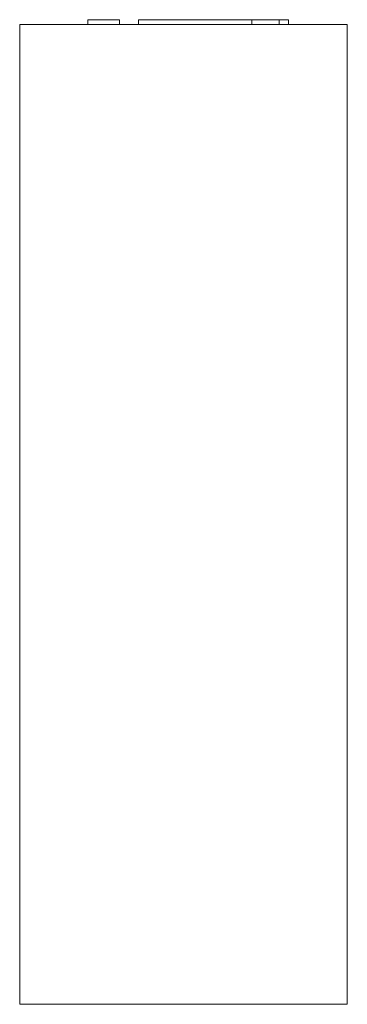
# Model space of a CAD drawing. Header units: millimetres. Extents: x 0 to 137, y 100 to 512.
import ezdxf

# ---------------------------------------------------------------- set-up
doc = ezdxf.new("R2010")
doc.units = ezdxf.units.MM

# ---------------------------------------------------------------- blocks, each defined once
blk = doc.blocks.new('RSen_55_ME_FB_LOD200 - fan coils_jaga - bzmp_04107512-20 - wall mounted - 2 pipe_jaga_briza 12 plug _ play_lxhxd 750x410x137 mm-260505-left')
at = {"lineweight": 18}
for p, q in [((0, 510), (137, 510)), ((0, 100), (0, 510)), ((137, 100), (137, 510)), ((137, 100), (0, 100))]:
    blk.add_line(p, q, dxfattribs=at)
blk = doc.blocks.new('RSen_55_GM_FB_logo - SH_jaga - standard-260147-left')
at = {"lineweight": 18}
for p, q in [((28.5, 512), (41.79, 512)), ((28.5, 512), (28.5, 510)), ((41.79, 510), (41.79, 512)), ((49.65, 512), (93.19, 512)), ((49.65, 510), (49.65, 512)), ((93.19, 512), (97.12, 512)), ((97.12, 512), (108.5, 512)), ((97.12, 510), (97.12, 512)), ((108.5, 510), (108.5, 512)), ((108.51, 512), (112.35, 512)), ((112.35, 510), (112.35, 512))]:
    blk.add_line(p, q, dxfattribs=at)

msp = doc.modelspace()

# ---------------------------------------------------------------- block references
at = {"lineweight": 18}
for name in ['RSen_55_GM_FB_logo - SH_jaga - standard-260147-left', 'RSen_55_ME_FB_LOD200 - fan coils_jaga - bzmp_04107512-20 - wall mounted - 2 pipe_jaga_briza 12 plug _ play_lxhxd 750x410x137 mm-260505-left']:
    msp.add_blockref(name, (0, 0), dxfattribs=at)

doc.saveas('drawing.dxf')
